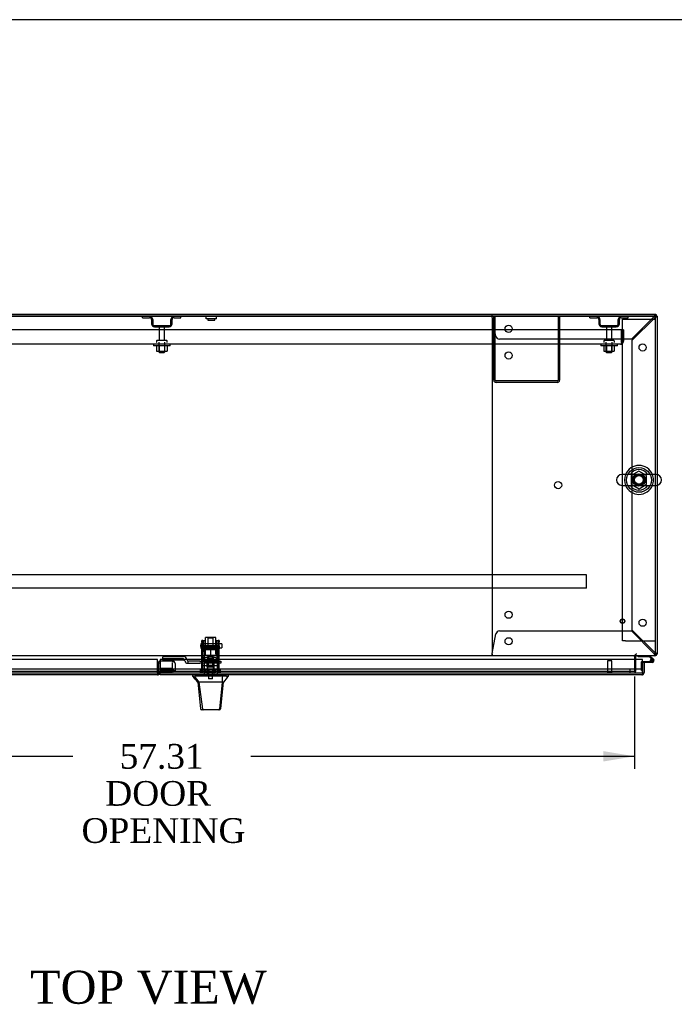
# Model space of a CAD drawing. Header units: inches. Extents: x 1 to 359, y -2 to 239.
# Tile 15 of 22: x 90 to 130, y 179 to 239. Entities that reach past the tile are written whole.
import ezdxf
from ezdxf.enums import TextEntityAlignment as Align
from ezdxf.lldxf.tags import DXFTag

# ---------------------------------------------------------------- set-up
doc = ezdxf.new("R2010")
doc.units = ezdxf.units.IN
doc.header["$MEASUREMENT"] = 0
for name, color, linetype in [('COM42187', 7, 'Continuous'), ('COM43134', 7, 'Continuous'), ('COM50521', 7, 'Continuous'), ('COM50799-4', 7, 'Continuous'), ('COM50800-1', 7, 'Continuous'), ('COM52265-4', 7, 'Continuous'), ('COM54578-68', 7, 'Continuous'), ('COM54837', 7, 'Continuous'), ('COM54928-5', 7, 'Continuous'), ('COM55702-64', 7, 'Continuous'), ('COM56694-4', 7, 'Continuous'), ('COM70838', 7, 'Continuous'), ('COM70839-4', 7, 'Continuous'), ('COM71162-12', 7, 'Continuous'), ('Default', 7, 'Continuous'), ('GSK11033', 7, 'Continuous'), ('HAN13066', 7, 'Continuous'), ('HAN13066_NUT', 7, 'Continuous'), ('HAN13066_SCREW', 7, 'Continuous'), ('HAN_NUT', 7, 'Continuous'), ('NTS166105', 7, 'Continuous'), ('NTS16640', 7, 'Continuous'), ('NTS166905', 7, 'Continuous'), ('NTS18147', 7, 'Continuous'), ('ROL87452', 7, 'Continuous'), ('RVT17786', 7, 'Continuous'), ('RVT19000', 7, 'Continuous'), ('SCS00680', 7, 'Continuous'), ('SPC87323', 7, 'Continuous'), ('STD21878', 7, 'Continuous'), ('STD26094', 7, 'Continuous'), ('STD26265', 7, 'Continuous'), ('WAF25059', 7, 'Continuous'), ('WAF25362', 7, 'Continuous'), ('WAF25376', 7, 'Continuous'), ('WAM254785', 7, 'Continuous'), ('WAM30038', 7, 'Continuous')]:
    doc.layers.add(name, color=color, linetype=linetype)
doc.styles.add('SEACAD_Times_New_Roman', font='times.ttf')
tags = doc.linetypes.add('HIDDEN2', pattern=[0.1875, 0.125, -0.0625]).pattern_tags.tags
tags[6:7] = [DXFTag(74, 4), DXFTag(75, 0), DXFTag(340, '0'), DXFTag(46, 0.0), DXFTag(50, 0.0), DXFTag(44, 0.0), DXFTag(45, 0.0)]
tags[4:5] = [DXFTag(74, 4), DXFTag(75, 0), DXFTag(340, '0'), DXFTag(46, 0.0), DXFTag(50, 0.0), DXFTag(44, 0.0), DXFTag(45, 0.0)]
doc.dimstyles.new('HAMMOND_(STH_-_300x200)', dxfattribs={"dimtxt": 1.5, "dimasz": 1.875, "dimexe": 0.75, "dimexo": 0.75, "dimgap": 0.375, "dimtad": 0, "dimtih": 1, "dimtoh": 1, "dimzin": 0, "dimdsep": 46, "dimtxsty": 'SEACAD_Times_New_Roman', "dimblk1": '_SE_FILLED', "dimblk2": '_SE_FILLED', "dimsah": 1, "dimcen": 0.75, "dimadec": 0, "dimazin": 0, "dimtfac": 0.8, "dimtofl": 0, "dimtmove": 0, "dimatfit": 3, "dimfxl": 1, "dimtolj": 1, "dimtzin": 0, "dimarcsym": 0})

# ---------------------------------------------------------------- blocks, each defined once
blk = doc.blocks.new('SE')
at = {"layer": 'COM42187', "color": 7, "linetype": 'HIDDEN2'}
for p, q in [((126.968, 220.723), (127.153, 220.723)), ((126.968, 201.223), (126.968, 220.723)), ((127.153, 220.723), (128.783, 220.723)), ((128.783, 220.723), (128.968, 220.723)), ((127.153, 201.223), (126.968, 201.223)), ((127.153, 201.223), (128.783, 201.223)), ((128.783, 201.223), (128.968, 201.223))]:
    blk.add_line(p, q, dxfattribs=at)
at = {"layer": 'COM43134', "color": 7, "linetype": 'HIDDEN2'}
for p, q in [((126.905, 220.068), (71.155, 220.068)), ((126.905, 219.378), (126.905, 220.068)), ((127.03, 220.068), (126.905, 220.068)), ((126.905, 220.068), (126.905, 219.378)), ((127.03, 220.068), (127.03, 219.378)), ((126.845, 219.193), (71.215, 219.193)), ((126.845, 219.193), (126.845, 219.193)), ((126.845, 219.193), (126.845, 219.193)), ((126.905, 219.378), (126.905, 219.378)), ((126.905, 219.378), (126.905, 219.229)), ((126.905, 219.296), (126.905, 219.378)), ((126.905, 219.296), (126.954, 219.229))]:
    blk.add_line(p, q, dxfattribs=at)
for start, end in [(270.12083, 306.19405), (270, 270.05887), (306.19405, 0)]:
    blk.add_arc((126.845, 219.378), 0.185, start, end, dxfattribs=at)
blk.add_open_spline([(126.905, 219.229), (126.895, 219.218), (126.885, 219.209), (126.87, 219.2), (126.865, 219.197), (126.855, 219.194), (126.85, 219.193), (126.845, 219.193)], degree=3, knots=[0, 0, 0, 0, 0.5, 0.5, 0.75, 0.75, 1, 1, 1, 1], dxfattribs=at)
at = {"layer": 'COM50521', "color": 7, "linetype": 'HIDDEN2'}
for p, q in [((119.155, 217.023), (119.155, 220.88)), ((119.25, 217.023), (119.25, 220.88)), ((123.06, 220.88), (123.06, 217.023)), ((123.155, 220.88), (123.155, 217.023)), ((123.012, 216.975), (119.298, 216.975)), ((123.012, 216.88), (119.298, 216.88))]:
    blk.add_line(p, q, dxfattribs=at)
for centre, radius, start, end in [((119.298, 217.023), 0.143, 180, 270), ((119.298, 217.023), 0.048, 180, 270), ((123.012, 217.023), 0.143, 270, 0), ((123.012, 217.023), 0.048, 270, 0)]:
    blk.add_arc(centre, radius, start, end, dxfattribs=at)
at = {"layer": 'COM50799-4', "color": 7, "linetype": 'Continuous'}
for p, q in [((98.763, 200.095), (69.876, 200.095)), ((98.763, 199.3), (98.763, 200.095)), ((98.763, 199.157), (69.924, 199.157)), ((98.763, 199.3), (98.763, 199.157))]:
    blk.add_line(p, q, dxfattribs=at)
at = {"layer": 'COM50799-4', "color": 7, "linetype": 'HIDDEN2'}
for p, q in [((98.954, 199.96), (98.926, 199.96)), ((98.926, 199.96), (98.926, 199.439)), ((98.954, 199.96), (98.954, 200.002)), ((98.954, 200.002), (99.688, 200.002)), ((99.688, 200.002), (99.688, 199.96)), ((99.77, 199.942), (99.789, 199.96)), ((98.906, 199.859), (98.811, 199.859)), ((98.811, 199.859), (98.811, 199.3)), ((98.906, 199.859), (98.906, 199.552)), ((98.926, 199.439), (98.926, 199.371)), ((98.926, 199.439), (99.688, 199.439)), ((98.926, 199.371), (99.688, 199.371)), ((99.722, 199.362), (99.789, 199.409)), ((99.756, 199.378), (99.831, 199.378)), ((99.831, 199.842), (99.831, 199.859)), ((99.831, 199.842), (99.831, 199.378)), ((98.906, 199.302), (98.906, 199.3))]:
    blk.add_line(p, q, dxfattribs=at)
for centre, radius, start, end in [((98.954, 199.859), 0.143, 90, 180), ((99.688, 199.859), 0.143, 45, 90), ((99.688, 199.859), 0.143, 0, 45), ((98.954, 199.859), 0.048, 125.68533, 180), ((99.71, 199.839), 0.121, 1.43431, 49.29811), ((98.763, 199.3), 0.048, 270, 19.0568), ((98.763, 199.3), 0.143, 340.28765, 352.0516), ((98.763, 199.3), 0.143, 352.0516, 0)]:
    blk.add_arc(centre, radius, start, end, dxfattribs=at)
at = {"layer": 'COM50799-4', "color": 7, "linetype": 'Continuous'}
blk.add_arc((98.763, 199.3), 0.143, 270, 340.28765, dxfattribs=at)
at = {"layer": 'COM50799-4', "color": 7, "linetype": 'HIDDEN2'}
for centre, major_axis, start_param, end_param in [((99.688, 199.859), (-0.143, 0), 3.926991, 4.712389), ((99.688, 199.338), (0.143, 0), 0.785398, 1.570796), ((99.688, 199.338), (0.048, 0), 0.785398, 1.570796)]:
    blk.add_ellipse(centre, major_axis=major_axis, ratio=0.707107, start_param=start_param, end_param=end_param, dxfattribs=at)
blk.add_open_spline([(99.74, 199.374), (99.757, 199.38), (99.768, 199.381), (99.772, 199.378)], degree=3, dxfattribs=at)
for points in [[(99.831, 199.378), (99.831, 199.385), (99.827, 199.391), (99.813, 199.402), (99.802, 199.406), (99.789, 199.409)], [(98.905, 199.281), (98.898, 199.28), (98.891, 199.278), (98.877, 199.274), (98.87, 199.272), (98.808, 199.316)]]:
    blk.add_open_spline(points, degree=3, knots=[0, 0, 0, 0, 0.5, 0.5, 1, 1, 1, 1], dxfattribs=at)
at = {"layer": 'COM50800-1', "color": 7, "linetype": 'Continuous'}
for q in [(69.095, 221.005), (128.968, 220.91)]:
    blk.add_line((128.968, 221.005), q, dxfattribs=at)
at = {"layer": 'COM50800-1', "color": 7, "linetype": 'HIDDEN2'}
blk.add_line((128.968, 220.88), (69.095, 220.88), dxfattribs=at)
at = {"layer": 'COM52265-4', "color": 7, "linetype": 'Continuous'}
for p, q in [((128.968, 220.91), (129.063, 220.91)), ((129.063, 220.91), (129.063, 211.298)), ((129.063, 210.647), (129.063, 200.412)), ((127.783, 200.095), (127.783, 200.269)), ((128.968, 200.412), (129.063, 200.412))]:
    blk.add_line(p, q, dxfattribs=at)
at = {"layer": 'COM52265-4', "color": 7, "linetype": 'HIDDEN2'}
for p, q in [((129.063, 211.298), (129.063, 210.647)), ((127.783, 199.35), (127.783, 200.095)), ((127.688, 199.35), (127.783, 199.35))]:
    blk.add_line(p, q, dxfattribs=at)
at = {"layer": 'COM52265-4', "color": 7, "linetype": 'Continuous'}
for centre, radius, start, end in [((127.831, 200.269), 0.143, 160.38706, 180), ((127.831, 200.269), 0.048, 90, 180), ((128.92, 200.46), 0.143, 289.61294, 340.38706)]:
    blk.add_arc(centre, radius, start, end, dxfattribs=at)
at = {"layer": 'COM52265-4', "color": 7, "linetype": 'HIDDEN2'}
for centre, radius, start, end in [((127.831, 200.269), 0.143, 90, 160.38706), ((128.92, 200.46), 0.048, 270, 0), ((128.92, 200.46), 0.143, 270, 289.61294)]:
    blk.add_arc(centre, radius, start, end, dxfattribs=at)
at = {"layer": 'COM54578-68', "color": 7, "linetype": 'Continuous'}
for p, q in [((127.915, 200.255), (127.915, 200.317)), ((128.608, 200.255), (127.915, 200.255)), ((128.187, 199.964), (128.767, 199.964)), ((128.732, 200.131), (128.608, 200.255)), ((128.634, 200.317), (128.846, 200.106)), ((128.712, 200.014), (128.65, 200.009)), ((128.767, 199.902), (128.282, 199.902))]:
    blk.add_line(p, q, dxfattribs=at)
at = {"layer": 'COM54578-68', "color": 7, "linetype": 'HIDDEN2'}
for p, q in [((128.15, 199.964), (128.187, 199.964)), ((128.65, 200.019), (128.712, 200.019)), ((128.704, 200.007), (128.704, 200.032)), ((128.803, 200.061), (128.732, 200.131)), ((128.754, 200.082), (128.779, 200.082)), ((128.779, 199.957), (128.754, 199.957)), ((128.829, 200.032), (128.829, 200.007)), ((128.125, 199.415), (128.125, 199.939)), ((128.187, 199.415), (128.125, 199.415))]:
    blk.add_line(p, q, dxfattribs=at)
at = {"layer": 'COM54578-68', "color": 7, "linetype": 'Continuous'}
blk.add_circle((128.767, 200.019), 0.05, dxfattribs=at)
at = {"layer": 'COM54578-68', "color": 7, "linetype": 'HIDDEN2'}
for centre, radius, start, end in [((128.15, 199.939), 0.025, 90, 180), ((128.767, 200.019), 0.117, 208.03984, 270), ((128.754, 200.032), 0.05, 90, 180), ((128.754, 200.007), 0.05, 180, 270), ((128.779, 200.032), 0.05, 0, 90), ((128.779, 200.007), 0.05, 270, 0)]:
    blk.add_arc(centre, radius, start, end, dxfattribs=at)
at = {"layer": 'COM54578-68', "color": 7, "linetype": 'Continuous'}
for radius, start, end in [(0.117, 270, 185.21591), (0.117, 185.21591, 208.03984), (0.055, 270, 185.21591), (0.055, 185.21591, 270), (0.117, 47.60795, 107.02737)]:
    blk.add_arc((128.767, 200.019), radius, start, end, dxfattribs=at)
at = {"layer": 'COM54837', "color": 7, "linetype": 'HIDDEN2'}
for p, q in [((124.78, 205.225), (73.28, 205.225)), ((124.78, 205.182), (124.78, 205.225)), ((124.78, 204.455), (124.78, 205.182)), ((124.78, 204.412), (73.28, 204.412)), ((124.78, 204.412), (124.78, 204.455))]:
    blk.add_line(p, q, dxfattribs=at)
at = {"layer": 'COM54928-5', "color": 7, "linetype": 'HIDDEN2'}
for p, q in [((119.063, 220.976), (119.063, 221.005)), ((119.063, 220.9), (119.063, 220.976)), ((119.294, 219.685), (119.074, 220.862)), ((128.862, 220.862), (127.505, 219.505)), ((128.92, 221.005), (128.92, 220.976)), ((128.92, 220.9), (128.92, 220.976)), ((128.923, 220.91), (128.92, 220.91)), ((128.92, 220.91), (128.92, 220.91)), ((128.958, 220.862), (129.033, 220.862)), ((129.033, 220.862), (129.063, 220.862)), ((119.063, 220.69), (119.063, 200.632)), ((127.563, 219.448), (128.92, 220.805)), ((127.505, 219.505), (119.51, 219.505)), ((127.563, 201.875), (127.563, 219.448)), ((119.51, 201.817), (127.505, 201.817)), ((127.505, 201.817), (128.862, 200.46)), ((128.92, 200.518), (127.563, 201.875)), ((119.074, 200.46), (119.294, 201.638)), ((119.063, 200.422), (119.063, 200.347)), ((119.063, 200.317), (119.063, 200.347)), ((128.92, 200.422), (128.92, 200.347)), ((128.923, 200.412), (128.92, 200.412)), ((128.92, 200.412), (128.92, 200.412)), ((128.92, 200.347), (128.92, 200.317)), ((128.958, 200.46), (128.968, 200.46))]:
    blk.add_line(p, q, dxfattribs=at)
for centre in [(120.063, 220.13), (128.188, 219.005), (120.063, 218.52), (123.063, 210.661), (120.063, 202.802), (128.188, 202.317), (120.063, 201.192)]:
    blk.add_circle(centre, 0.218, dxfattribs=at)
for centre, radius, start, end in [((116.477, 220.673), 2.604, 4.17513, 6.68014), ((129.498, 220.611), 0.683, 147.77093, 158.44518), ((129.071, 220.61), 0.327, 117.45412, 129.54393), ((128.92, 220.862), 0.143, 70.38706, 90), ((128.92, 220.862), 0.048, 0, 90), ((128.668, 221.013), 0.327, 320.4561, 332.54584), ((128.669, 221.44), 0.683, 291.55481, 302.22908), ((128.92, 220.862), 0.143, 0, 19.61294), ((119.283, 220.69), 0.22, 153.06551, 180), ((119.51, 219.725), 0.22, 190.6113, 270), ((119.51, 201.597), 0.22, 90, 169.3887), ((119.283, 200.632), 0.22, 180, 206.93449), ((116.477, 200.65), 2.604, 353.31986, 355.82487), ((118.755, 200.53), 0.326, 340.71602, 347.67415), ((129.498, 200.711), 0.683, 201.55482, 212.22907), ((129.071, 200.713), 0.327, 230.45607, 242.54588), ((128.668, 200.309), 0.327, 27.45416, 39.5439), ((128.669, 199.883), 0.683, 57.77092, 68.44519)]:
    blk.add_arc(centre, radius, start, end, dxfattribs=at)
at = {"layer": 'COM54928-5', "color": 7, "linetype": 'Continuous'}
blk.add_arc((128.92, 220.862), 0.143, 19.61294, 70.38706, dxfattribs=at)
at = {"layer": 'COM54928-5', "color": 7, "linetype": 'HIDDEN2'}
for centre, start_param, end_param in [((128.92, 220.862), 3.141593, 4.712389), ((128.92, 200.46), 1.570796, 3.141593)]:
    blk.add_ellipse(centre, major_axis=(-0.048, 0), ratio=0.99836, start_param=start_param, end_param=end_param, dxfattribs=at)
at = {"layer": 'COM55702-64', "color": 7, "linetype": 'HIDDEN2'}
for p, q in [((97.867, 220.808), (97.867, 220.88)), ((100.192, 220.808), (100.192, 220.88)), ((124.992, 220.808), (124.992, 220.88)), ((127.317, 220.808), (127.317, 220.88)), ((97.867, 220.808), (98.289, 220.808)), ((98.405, 220.693), (98.405, 220.443)), ((98.477, 220.693), (98.477, 220.443)), ((98.592, 220.327), (99.467, 220.327)), ((98.592, 220.255), (99.467, 220.255)), ((99.583, 220.443), (99.583, 220.693)), ((99.655, 220.443), (99.655, 220.693)), ((99.77, 220.808), (100.192, 220.808)), ((124.992, 220.808), (125.414, 220.808)), ((125.53, 220.693), (125.53, 220.443)), ((125.602, 220.693), (125.602, 220.443)), ((125.717, 220.327), (126.592, 220.327)), ((125.717, 220.255), (126.592, 220.255)), ((126.708, 220.443), (126.708, 220.693)), ((126.78, 220.443), (126.78, 220.693)), ((126.895, 220.808), (127.317, 220.808))]:
    blk.add_line(p, q, dxfattribs=at)
for centre, radius, start, end in [((98.289, 220.693), 0.188, 0, 90), ((99.77, 220.693), 0.188, 90, 180), ((125.414, 220.693), 0.188, 0, 90), ((126.895, 220.693), 0.188, 90, 180), ((98.289, 220.693), 0.116, 0, 90), ((98.592, 220.443), 0.187, 180, 270), ((98.592, 220.443), 0.116, 180, 270), ((99.467, 220.443), 0.116, 270, 0), ((99.467, 220.443), 0.188, 270, 0), ((99.77, 220.693), 0.116, 90, 180), ((125.414, 220.693), 0.116, 0, 90), ((125.717, 220.443), 0.188, 180, 270), ((125.717, 220.443), 0.115, 180, 270), ((126.592, 220.443), 0.116, 270, 0), ((126.592, 220.443), 0.188, 270, 0), ((126.895, 220.693), 0.116, 90, 180)]:
    blk.add_arc(centre, radius, start, end, dxfattribs=at)
at = {"layer": 'COM56694-4', "color": 7, "linetype": 'Continuous'}
for p, q in [((98.925, 200.095), (98.925, 199.3)), ((128.187, 200.095), (98.925, 200.095)), ((128.187, 199.3), (128.187, 200.095)), ((128.282, 199.902), (128.187, 199.902)), ((128.187, 199.902), (128.187, 199.502)), ((128.282, 199.902), (128.282, 199.3)), ((98.925, 199.157), (98.925, 199.3)), ((128.139, 199.157), (98.925, 199.157)), ((128.139, 199.157), (128.139, 199.157)), ((128.139, 199.157), (128.139, 199.157)), ((128.187, 199.3), (128.187, 199.3)), ((128.187, 199.238), (128.187, 199.3)), ((128.187, 199.3), (128.187, 199.187)), ((128.187, 199.238), (128.226, 199.187))]:
    blk.add_line(p, q, dxfattribs=at)
for start, end in [(270.15607, 307.50359), (270, 270.07617), (307.50359, 0)]:
    blk.add_arc((128.139, 199.3), 0.143, start, end, dxfattribs=at)
blk.add_open_spline([(128.187, 199.187), (128.179, 199.177), (128.171, 199.17), (128.159, 199.162), (128.155, 199.161), (128.147, 199.158), (128.143, 199.157), (128.139, 199.157)], degree=3, knots=[0, 0, 0, 0, 0.5, 0.5, 0.75, 0.75, 1, 1, 1, 1], dxfattribs=at)
at = {"layer": 'COM70838', "color": 7, "linetype": 'HIDDEN2'}
for p, q in [((99.1, 200.127), (99.1, 200.253)), ((99.1, 200.127), (99.1, 200.045)), ((100.345, 200.045), (99.1, 200.045)), ((100.345, 200.271), (99.225, 200.271)), ((100.345, 200.145), (99.225, 200.145)), ((100.345, 200.042), (100.345, 200.145)), ((100.538, 200.101), (100.538, 200.078)), ((100.627, 199.859), (100.627, 199.988)), ((101.341, 199.984), (100.655, 199.984)), ((101.341, 199.984), (101.429, 199.984)), ((101.429, 199.984), (101.967, 199.984)), ((102.002, 199.984), (102.485, 199.984)), ((102.485, 199.984), (102.61, 199.984)), ((102.61, 199.984), (102.61, 199.859)), ((100.47, 199.917), (100.47, 199.919)), ((100.53, 199.859), (100.627, 199.859)), ((100.627, 199.859), (101.341, 199.859)), ((101.429, 199.859), (101.341, 199.859)), ((102.485, 199.859), (101.429, 199.859)), ((102.61, 199.859), (102.485, 199.859))]:
    blk.add_line(p, q, dxfattribs=at)
for centre, radius, start, end in [((100.345, 200.078), 0.193, 0, 90), ((100.345, 199.917), 0.125, 0, 90), ((100.655, 200.101), 0.117, 180, 256.45544), ((100.655, 200.101), 0.117, 256.45544, 270), ((100.53, 199.919), 0.06, 180, 270)]:
    blk.add_arc(centre, radius, start, end, dxfattribs=at)
for centre, major_axis, start_param, end_param in [((99.225, 200.253), (-0.125, 0), 4.712389, 6.283185), ((99.225, 200.127), (0.125, 0), 1.570796, 3.141593)]:
    blk.add_ellipse(centre, major_axis=major_axis, ratio=0.145455, start_param=start_param, end_param=end_param, dxfattribs=at)
at = {"layer": 'COM70839-4', "color": 7, "linetype": 'HIDDEN2'}
for p, q in [((101.454, 201.166), (101.454, 201.242)), ((101.524, 201.242), (101.454, 201.242)), ((101.454, 201.166), (101.454, 200.907)), ((101.524, 201.242), (101.524, 201.166)), ((101.524, 200.907), (101.524, 201.166)), ((102.446, 201.166), (102.446, 201.242)), ((102.516, 201.242), (102.446, 201.242)), ((102.446, 201.166), (102.446, 200.907)), ((102.516, 201.242), (102.516, 201.166)), ((102.516, 200.907), (102.516, 201.166)), ((101.454, 200.743), (101.454, 200.907)), ((101.454, 199.585), (101.454, 200.743)), ((102.446, 200.914), (101.524, 200.914)), ((101.524, 200.907), (101.524, 200.743)), ((101.524, 200.849), (102.446, 200.849)), ((101.524, 199.585), (101.524, 200.743)), ((102.446, 200.743), (102.446, 200.907)), ((102.446, 199.585), (102.446, 200.743)), ((102.516, 200.907), (102.516, 200.743)), ((102.516, 199.585), (102.516, 200.743)), ((102.446, 200.035), (101.524, 200.035)), ((101.751, 200.003), (101.751, 200.028)), ((102.219, 200.028), (102.219, 200.003)), ((101.454, 199.575), (101.454, 199.585)), ((101.454, 199.276), (101.454, 199.575)), ((101.524, 199.725), (102.446, 199.725)), ((101.524, 199.585), (101.524, 199.575)), ((101.524, 199.276), (101.524, 199.575)), ((102.446, 199.575), (102.446, 199.585)), ((102.446, 199.276), (102.446, 199.575)), ((102.516, 199.585), (102.516, 199.575)), ((102.516, 199.276), (102.516, 199.575)), ((101.454, 199.276), (101.524, 199.276)), ((102.446, 199.276), (102.516, 199.276))]:
    blk.add_line(p, q, dxfattribs=at)
for centre, major_axis in [((101.985, 200.028), (-0.234, 0)), ((101.985, 200.003), (0.234, 0))]:
    blk.add_ellipse(centre, major_axis=major_axis, ratio=0.009785, start_param=3.141593, end_param=6.283185, dxfattribs=at)
blk.add_ellipse((101.985, 199.727), major_axis=(-0.141, 0), ratio=0.009785, dxfattribs=at)
at = {"layer": 'COM71162-12', "color": 7, "linetype": 'Continuous'}
for p, q in [((128.968, 220.91), (69.095, 220.91)), ((128.968, 211.304), (128.968, 220.91)), ((128.968, 200.46), (128.968, 210.641)), ((128.968, 200.317), (69.095, 200.317)), ((127.688, 200.269), (127.688, 200.317)), ((127.688, 200.269), (127.688, 200.095)), ((128.968, 200.317), (128.968, 200.46))]:
    blk.add_line(p, q, dxfattribs=at)
at = {"layer": 'COM71162-12', "color": 7, "linetype": 'HIDDEN2'}
for p, q in [((128.968, 210.641), (128.968, 211.304)), ((127.688, 200.095), (127.688, 199.35)), ((127.688, 199.35), (70.375, 199.35))]:
    blk.add_line(p, q, dxfattribs=at)
blk.add_circle((127.968, 210.973), 0.375, dxfattribs=at)
at = {"layer": 'GSK11033', "color": 7, "linetype": 'HIDDEN2'}
for p, q in [((98.763, 199.502), (69.876, 199.502)), ((98.906, 199.907), (98.954, 199.907)), ((98.906, 199.907), (98.906, 199.859)), ((99.656, 199.552), (98.925, 199.552)), ((128.187, 199.502), (98.925, 199.502)), ((98.925, 199.502), (98.925, 199.252)), ((99.137, 199.502), (98.925, 199.502)), ((99.137, 199.502), (99.137, 199.252)), ((99.656, 199.907), (99.656, 199.552)), ((99.656, 199.302), (99.656, 199.552)), ((127.437, 199.252), (127.437, 199.502)), ((98.763, 199.252), (69.876, 199.252)), ((98.925, 199.302), (99.656, 199.302)), ((128.187, 199.252), (98.925, 199.252)), ((99.137, 199.252), (98.925, 199.252))]:
    blk.add_line(p, q, dxfattribs=at)
at = {"layer": 'GSK11033', "color": 7, "linetype": 'Continuous'}
for p, q in [((98.925, 199.502), (98.763, 199.502)), ((98.906, 199.552), (98.906, 199.302)), ((98.925, 199.552), (98.906, 199.552)), ((128.187, 199.502), (128.187, 199.252)), ((128.187, 199.502), (128.187, 199.502)), ((98.925, 199.252), (98.763, 199.252)), ((98.906, 199.302), (98.925, 199.302)), ((128.187, 199.252), (128.187, 199.252))]:
    blk.add_line(p, q, dxfattribs=at)
at = {"layer": 'HAN13066', "color": 7, "linetype": 'HIDDEN2'}
for p, q in [((101.855, 201.44), (101.825, 201.41)), ((101.825, 201.41), (102.145, 201.41)), ((101.825, 201.41), (101.825, 200.889)), ((101.855, 201.44), (102.115, 201.44)), ((102.145, 201.41), (102.115, 201.44)), ((102.145, 200.889), (102.145, 201.41)), ((101.825, 199.984), (101.825, 199.859)), ((102.145, 199.984), (102.145, 199.859)), ((101.589, 199.859), (101.589, 199.157)), ((101.785, 199.859), (101.785, 199.157)), ((102.184, 199.859), (102.184, 199.157)), ((102.38, 199.859), (102.38, 199.157))]:
    blk.add_line(p, q, dxfattribs=at)
at = {"layer": 'HAN13066', "color": 7, "linetype": 'Continuous'}
for p, q in [((100.895, 199.157), (100.895, 199.074)), ((100.895, 199.077), (100.968, 199.077)), ((100.994, 199.077), (101.277, 198.722)), ((101.086, 199.077), (101.008, 199.077)), ((102.703, 199.077), (101.086, 199.077)), ((102.883, 199.077), (102.703, 199.077)), ((102.961, 199.077), (102.883, 199.077)), ((102.961, 199.077), (103.074, 199.077)), ((103.075, 199.074), (103.075, 199.157)), ((101.195, 198.722), (101.209, 198.722)), ((101.277, 198.722), (101.209, 198.722)), ((101.323, 198.722), (101.277, 198.722)), ((101.277, 198.722), (101.493, 197.084)), ((101.415, 198.722), (101.323, 198.722)), ((102.692, 198.722), (101.415, 198.722)), ((102.692, 198.722), (102.528, 197.087)), ((102.721, 198.722), (102.692, 198.722)), ((102.737, 198.722), (102.721, 198.722)), ((102.747, 198.722), (102.737, 198.722)), ((102.747, 198.722), (102.774, 198.722)), ((101.379, 197.098), (101.379, 197.096)), ((101.539, 197.042), (101.439, 197.042)), ((102.476, 197.042), (101.539, 197.042)), ((102.53, 197.042), (102.476, 197.042)), ((102.59, 197.096), (102.59, 197.098))]:
    blk.add_line(p, q, dxfattribs=at)
for centre, radius, start, end in [((97.103, 195.445), 5.251, 38.61726, 43.76657), ((115.19, 188.533), 16.062, 138.96729, 140.62542), ((40.73, 204.767), 62.32, 353.47841, 354.43409), ((101.439, 197.102), 0.06, 185.9929, 270.00753), ((102.473, 197.098), 0.0554, 272.13096, 348.82925), ((102.53, 197.102), 0.06, 269.99107, 354.42424)]:
    blk.add_arc(centre, radius, start, end, dxfattribs=at)
for points in [[(102.703, 199.077), (102.699, 198.959), (102.696, 198.841), (102.692, 198.722)], [(101.209, 198.722), (101.266, 198.181), (101.322, 197.639), (101.379, 197.098)], [(102.747, 198.722), (102.695, 198.181), (102.642, 197.64), (102.59, 197.098)]]:
    blk.add_open_spline(points, degree=3, dxfattribs=at)
blk.add_open_spline([(101.493, 197.084), (101.496, 197.072), (101.502, 197.061), (101.518, 197.046), (101.528, 197.042), (101.539, 197.042)], degree=3, knots=[0, 0, 0, 0, 0.5, 0.5, 1, 1, 1, 1], dxfattribs=at)
at = {"layer": 'HAN13066_NUT', "color": 7, "linetype": 'HIDDEN2'}
for p, q in [((101.652, 200.734), (101.652, 200.684)), ((101.652, 200.684), (101.818, 200.684)), ((101.652, 200.684), (101.652, 200.359)), ((101.682, 200.764), (102.287, 200.764)), ((101.818, 200.684), (101.985, 200.684)), ((101.985, 200.684), (102.151, 200.684)), ((101.985, 200.684), (101.985, 200.359)), ((102.151, 200.684), (102.317, 200.684)), ((102.317, 200.684), (102.317, 200.734)), ((102.317, 200.684), (102.317, 200.359)), ((101.652, 200.359), (101.985, 200.359)), ((101.985, 200.359), (102.317, 200.359))]:
    blk.add_line(p, q, dxfattribs=at)
for centre, start, end in [((101.682, 200.734), 90, 180), ((102.287, 200.734), 0, 90)]:
    blk.add_arc(centre, 0.03, start, end, dxfattribs=at)
at = {"layer": 'HAN13066_SCREW', "color": 7, "linetype": 'HIDDEN2'}
for p, q in [((101.873, 199.489), (101.762, 199.489)), ((101.762, 199.489), (101.762, 199.352)), ((102.096, 199.489), (101.873, 199.489)), ((101.873, 199.489), (101.873, 199.352)), ((102.207, 199.489), (102.096, 199.489)), ((102.096, 199.489), (102.096, 199.352)), ((102.207, 199.489), (102.207, 199.352)), ((102.247, 199.352), (101.722, 199.352)), ((101.722, 199.352), (101.722, 199.282)), ((102.247, 199.282), (101.722, 199.282)), ((101.869, 199.282), (101.869, 198.907)), ((102.101, 198.907), (101.869, 198.907)), ((102.101, 198.907), (102.101, 199.282)), ((102.247, 199.282), (102.247, 199.352))]:
    blk.add_line(p, q, dxfattribs=at)
at = {"layer": 'HAN_NUT', "color": 7, "linetype": 'HIDDEN2'}
for p, q in [((101.679, 199.467), (101.373, 199.467)), ((101.373, 199.252), (101.373, 199.467)), ((102.291, 199.467), (101.679, 199.467)), ((101.679, 199.252), (101.679, 199.467)), ((102.597, 199.467), (102.291, 199.467)), ((102.291, 199.252), (102.291, 199.467)), ((102.597, 199.252), (102.597, 199.467))]:
    blk.add_line(p, q, dxfattribs=at)
at = {"layer": 'NTS166105', "color": 7, "linetype": 'HIDDEN2'}
for p, q in [((98.714, 219.097), (98.714, 218.777)), ((98.875, 219.097), (98.875, 218.777)), ((99.184, 219.097), (99.184, 218.777)), ((99.346, 219.097), (99.346, 218.777)), ((125.839, 219.097), (125.839, 218.777)), ((126, 219.097), (126, 218.777)), ((126.309, 219.097), (126.309, 218.777)), ((126.471, 219.097), (126.471, 218.777)), ((98.714, 218.777), (98.875, 218.777)), ((98.875, 218.777), (99.184, 218.777)), ((99.184, 218.777), (99.346, 218.777)), ((125.839, 218.777), (126, 218.777)), ((126, 218.777), (126.309, 218.777)), ((126.309, 218.777), (126.471, 218.777))]:
    blk.add_line(p, q, dxfattribs=at)
at = {"layer": 'NTS16640', "color": 7, "linetype": 'HIDDEN2'}
for p, q in [((101.711, 220.738), (101.711, 220.88)), ((102.349, 220.738), (102.349, 220.88)), ((102.349, 220.738), (101.711, 220.738)), ((101.811, 220.738), (101.811, 220.678)), ((101.841, 220.648), (102.219, 220.648)), ((102.249, 220.678), (102.249, 220.738))]:
    blk.add_line(p, q, dxfattribs=at)
for centre, start, end in [((101.841, 220.678), 180, 270), ((102.219, 220.678), 270, 0)]:
    blk.add_arc(centre, 0.03, start, end, dxfattribs=at)
at = {"layer": 'NTS166905', "color": 7, "linetype": 'HIDDEN2'}
for p, q in [((127.968, 211.508), (127.503, 211.236)), ((128.433, 211.236), (127.968, 211.508)), ((127.503, 211.236), (127.503, 210.71)), ((127.503, 210.71), (127.972, 210.435)), ((127.972, 210.435), (128.433, 210.71)), ((128.433, 210.71), (128.433, 211.236))]:
    blk.add_line(p, q, dxfattribs=at)
blk.add_circle((127.968, 210.973), 0.263, dxfattribs=at)
at = {"layer": 'NTS18147', "color": 7, "linetype": 'HIDDEN2'}
for p, q in [((101.585, 200.205), (101.522, 200.205)), ((101.522, 200.205), (101.522, 200.143)), ((101.585, 200.205), (101.522, 200.205)), ((101.59, 200.143), (101.522, 200.143)), ((101.59, 200.143), (101.522, 200.143)), ((101.522, 200.143), (101.522, 200.08)), ((101.522, 200.08), (101.59, 200.08)), ((101.522, 200.08), (101.522, 200.08)), ((101.522, 200.08), (101.59, 200.08)), ((101.585, 200.205), (101.585, 200.143)), ((101.59, 200.08), (101.59, 200.143)), ((101.59, 200.08), (101.917, 200.08)), ((101.59, 200.08), (101.59, 200.08)), ((101.59, 200.08), (101.917, 200.08)), ((101.785, 200.205), (101.753, 200.205)), ((101.785, 200.205), (101.753, 200.205)), ((101.765, 200.08), (101.765, 199.643)), ((102.053, 200.143), (101.917, 200.143)), ((102.053, 200.143), (101.917, 200.143)), ((101.917, 200.143), (101.917, 200.08)), ((101.917, 200.08), (102.053, 200.08)), ((101.917, 200.08), (101.917, 200.08)), ((101.917, 200.08), (102.053, 200.08)), ((102.053, 200.08), (102.053, 200.143)), ((102.053, 200.08), (102.38, 200.08)), ((102.053, 200.08), (102.053, 200.08)), ((102.053, 200.08), (102.38, 200.08)), ((102.216, 200.205), (102.185, 200.205)), ((102.216, 200.205), (102.185, 200.205)), ((102.205, 199.643), (102.205, 200.08)), ((102.448, 200.143), (102.38, 200.143)), ((102.448, 200.143), (102.38, 200.143)), ((102.38, 200.143), (102.38, 200.08)), ((102.38, 200.08), (102.448, 200.08)), ((102.38, 200.08), (102.38, 200.08)), ((102.38, 200.08), (102.448, 200.08)), ((102.448, 200.205), (102.385, 200.205)), ((102.385, 200.143), (102.385, 200.205)), ((102.448, 200.205), (102.385, 200.205)), ((102.448, 200.143), (102.448, 200.205)), ((102.448, 200.08), (102.448, 200.143)), ((102.448, 200.08), (102.448, 200.08)), ((101.765, 199.643), (102.205, 199.643)), ((101.765, 199.643), (101.765, 199.643)), ((102.205, 199.643), (101.765, 199.643)), ((102.205, 199.643), (102.205, 199.643))]:
    blk.add_line(p, q, dxfattribs=at)
for centre, start_param, end_param in [((101.753, 199.887), 2.506883, 3.776302), ((101.753, 199.887), 2.506883, 3.141593), ((101.785, 199.887), 2.506883, 3.141593), ((102.185, 199.887), 3.141593, 3.776302), ((102.216, 199.887), 2.506883, 3.776302), ((102.216, 199.887), 3.141593, 3.776302)]:
    blk.add_ellipse(centre, major_axis=(0, -0.318), ratio=0.866025, start_param=start_param, end_param=end_param, dxfattribs=at)
at = {"layer": 'ROL87452', "color": 7, "linetype": 'HIDDEN2'}
for p, q in [((101.672, 200.412), (101.672, 201.412)), ((102.297, 201.412), (101.672, 201.412)), ((102.297, 200.412), (102.297, 201.412))]:
    blk.add_line(p, q, dxfattribs=at)
at = {"layer": 'RVT17786', "color": 7, "linetype": 'HIDDEN2'}
for p, q in [((102.664, 201.037), (101.454, 201.037)), ((101.454, 200.787), (102.664, 200.787)), ((102.664, 201.037), (102.664, 200.787))]:
    blk.add_line(p, q, dxfattribs=at)
blk.add_arc((101.687, 200.912), 0.318, 137.12909, 222.87091, dxfattribs=at)
at = {"layer": 'RVT19000', "color": 7, "linetype": 'HIDDEN2'}
for p, q in [((102.297, 200.097), (101.672, 200.097)), ((101.672, 200.097), (101.672, 199.984)), ((101.79, 199.984), (101.79, 199.859)), ((102.002, 199.984), (101.967, 199.984)), ((102.18, 199.859), (102.18, 199.984)), ((102.297, 199.984), (102.297, 200.097)), ((101.844, 199.859), (101.844, 199.647)), ((102.125, 199.647), (101.844, 199.647)), ((102.125, 199.647), (102.125, 199.859))]:
    blk.add_line(p, q, dxfattribs=at)
at = {"layer": 'SCS00680', "color": 7, "linetype": 'Continuous'}
for p, q in [((129.004, 211.304), (126.932, 211.304)), ((126.932, 210.641), (129.004, 210.641))]:
    blk.add_line(p, q, dxfattribs=at)
for centre, radius, start, end in [((126.932, 210.973), 0.331, 90, 270), ((127.968, 210.973), 0.625, 32.00545, 147.99455), ((129.004, 210.973), 0.331, 270, 90), ((127.968, 210.973), 0.625, 212.00545, 327.99455)]:
    blk.add_arc(centre, radius, start, end, dxfattribs=at)
blk.add_open_spline([(128.177, 210.639), (128.175, 210.639), (128.172, 210.639), (128.141, 210.635), (128.111, 210.634), (128.051, 210.634), (128.019, 210.634), (127.967, 210.635), (127.948, 210.635), (127.928, 210.634)], degree=3, knots=[0.74722968, 0.74722968, 0.74722968, 0.74722968, 0.75, 0.75, 0.78125, 0.78125, 0.8125, 0.8125, 0.8311073, 0.8311073, 0.8311073, 0.8311073], dxfattribs=at)
at = {"layer": 'SPC87323', "color": 7, "linetype": 'HIDDEN2'}
for p, q in [((101.592, 200.889), (102.377, 200.889)), ((101.592, 200.889), (101.592, 199.984)), ((102.377, 199.984), (102.377, 200.889)), ((101.747, 199.859), (101.747, 199.984)), ((101.757, 199.859), (101.757, 199.984)), ((102.212, 199.859), (102.212, 199.984)), ((102.222, 199.859), (102.222, 199.984))]:
    blk.add_line(p, q, dxfattribs=at)
at = {"layer": 'STD21878', "color": 7, "linetype": 'HIDDEN2'}
for p, q in [((126.312, 200.002), (126.062, 200.002)), ((126.062, 200.002), (126.062, 199.284)), ((126.312, 199.284), (126.312, 200.002)), ((126.327, 199.284), (126.046, 199.284)), ((126.046, 199.284), (126.046, 199.252)), ((126.327, 199.252), (126.327, 199.284))]:
    blk.add_line(p, q, dxfattribs=at)
for radius in [0.141, 0.125]:
    blk.add_circle((126.968, 202.412), radius, dxfattribs=at)
at = {"layer": 'STD26094', "color": 7, "linetype": 'HIDDEN2'}
for p, q in [((98.865, 220.195), (98.865, 219.418)), ((99.195, 219.418), (99.195, 220.195)), ((125.99, 220.195), (125.99, 219.418)), ((126.32, 219.418), (126.32, 220.195)), ((98.705, 219.388), (98.705, 219.348)), ((99.325, 219.418), (98.735, 219.418)), ((98.842, 219.318), (98.842, 218.731)), ((99.217, 218.731), (99.217, 219.318)), ((99.355, 219.348), (99.355, 219.388)), ((125.83, 219.388), (125.83, 219.348)), ((126.45, 219.418), (125.86, 219.418)), ((125.967, 219.318), (125.967, 218.731)), ((126.342, 218.731), (126.342, 219.318)), ((126.48, 219.348), (126.48, 219.388)), ((99.217, 218.731), (98.842, 218.731)), ((98.842, 218.731), (98.88, 218.693)), ((98.88, 218.693), (99.18, 218.693)), ((99.18, 218.693), (99.217, 218.731)), ((126.342, 218.731), (125.967, 218.731)), ((125.967, 218.731), (126.005, 218.693)), ((126.005, 218.693), (126.305, 218.693)), ((126.305, 218.693), (126.342, 218.731))]:
    blk.add_line(p, q, dxfattribs=at)
for centre, radius, start, end in [((98.925, 220.195), 0.06, 90, 180), ((99.135, 220.195), 0.06, 0, 90), ((126.05, 220.195), 0.06, 90, 180), ((126.26, 220.195), 0.06, 0, 90), ((98.735, 219.388), 0.03, 90, 180), ((98.735, 219.348), 0.03, 180, 270), ((99.325, 219.388), 0.03, 0, 90), ((99.325, 219.348), 0.03, 270, 0), ((125.86, 219.388), 0.03, 90, 180), ((125.86, 219.348), 0.03, 180, 270), ((126.45, 219.388), 0.03, 0, 90), ((126.45, 219.348), 0.03, 270, 0)]:
    blk.add_arc(centre, radius, start, end, dxfattribs=at)
at = {"layer": 'STD26265', "color": 7, "linetype": 'HIDDEN2'}
for p, q in [((102.17, 200.252), (101.8, 200.252)), ((101.8, 200.252), (101.8, 199.287)), ((102.17, 199.287), (102.17, 200.252)), ((102.17, 199.287), (101.8, 199.287)), ((101.8, 199.287), (101.835, 199.252)), ((102.135, 199.252), (102.17, 199.287))]:
    blk.add_line(p, q, dxfattribs=at)
at = {"layer": 'WAF25059', "color": 7, "linetype": 'HIDDEN2'}
for p, q in [((98.53, 219.193), (98.53, 219.097)), ((99.53, 219.097), (98.53, 219.097)), ((99.53, 219.097), (99.53, 219.193)), ((125.655, 219.193), (125.655, 219.097)), ((126.655, 219.097), (125.655, 219.097)), ((126.655, 219.097), (126.655, 219.193))]:
    blk.add_line(p, q, dxfattribs=at)
at = {"layer": 'WAF25362', "color": 7, "linetype": 'HIDDEN2'}
for radius, start, end in [(0.875, 157.75478, 202.24522), (0.344, 95.48501, 0), (0.344, 0, 86.76701), (0.875, 0, 22.24522), (0.875, 337.75478, 0)]:
    blk.add_arc((127.968, 210.973), radius, start, end, dxfattribs=at)
at = {"layer": 'WAF25362', "color": 7, "linetype": 'Continuous'}
for start, end in [(22.24522, 157.75478), (202.24522, 337.75478)]:
    blk.add_arc((127.968, 210.973), 0.875, start, end, dxfattribs=at)
at = {"layer": 'WAF25376', "color": 7, "linetype": 'HIDDEN2'}
for p, q in [((101.548, 201.227), (101.548, 200.597)), ((101.648, 201.227), (101.548, 201.227)), ((101.648, 201.227), (101.648, 200.597)), ((102.321, 201.227), (102.321, 200.597)), ((102.421, 201.227), (102.321, 201.227)), ((102.421, 201.227), (102.421, 200.597)), ((101.548, 200.597), (101.648, 200.597)), ((102.321, 200.597), (102.421, 200.597))]:
    blk.add_line(p, q, dxfattribs=at)
at = {"layer": 'WAM254785', "color": 7, "linetype": 'HIDDEN2'}
for radius in [0.75, 0.312]:
    blk.add_circle((127.968, 210.973), radius, dxfattribs=at)
at = {"layer": 'WAM30038', "color": 7, "linetype": 'HIDDEN2'}
for p, q in [((102.36, 199.955), (101.61, 199.955)), ((101.61, 199.955), (102.36, 199.955)), ((101.61, 199.955), (101.61, 199.931)), ((102.36, 199.931), (102.36, 199.955)), ((102.36, 199.931), (101.61, 199.931)), ((101.61, 199.931), (101.61, 199.931)), ((101.61, 199.931), (102.36, 199.931)), ((101.811, 199.867), (101.756, 199.867)), ((101.811, 199.867), (101.756, 199.867)), ((101.783, 199.912), (101.811, 199.867)), ((101.824, 199.883), (101.799, 199.922)), ((101.836, 199.867), (101.807, 199.912)), ((101.811, 199.867), (101.824, 199.883)), ((101.967, 199.867), (101.836, 199.867)), ((101.967, 199.867), (101.836, 199.867)), ((101.967, 199.912), (101.967, 199.867)), ((102.002, 199.867), (102.002, 199.912)), ((102.134, 199.867), (102.002, 199.867)), ((102.134, 199.867), (102.002, 199.867)), ((102.162, 199.912), (102.134, 199.867)), ((102.17, 199.922), (102.146, 199.883)), ((102.146, 199.883), (102.158, 199.867)), ((102.158, 199.867), (102.187, 199.912)), ((102.213, 199.867), (102.158, 199.867)), ((102.213, 199.867), (102.158, 199.867)), ((102.36, 199.931), (102.36, 199.931))]:
    blk.add_line(p, q, dxfattribs=at)
for centre, radius, start, end in [((101.082, 199.347), 0.85, 41.70584, 43.44931), ((101.985, 199.913), 0.0181, 91.77183, 183.07302), ((101.984, 199.913), 0.0182, 357.1609, 87.99424), ((102.89, 199.344), 0.854, 136.55474, 138.29011)]:
    blk.add_arc(centre, radius, start, end, dxfattribs=at)
for points, knots in [([(101.756, 199.867), (101.745, 199.88), (101.733, 199.893), (101.722, 199.906), (101.72, 199.908), (101.718, 199.91), (101.716, 199.912)], [0, 0, 0, 0, 0.858552, 0.858552, 0.858552, 1, 1, 1, 1]), ([(101.777, 199.926), (101.777, 199.925), (101.777, 199.925), (101.778, 199.921), (101.78, 199.916), (101.783, 199.912)], [0.4389304, 0.4389304, 0.4389304, 0.4389304, 0.5, 0.5, 1, 1, 1, 1]), ([(101.807, 199.912), (101.806, 199.914), (101.804, 199.916), (101.801, 199.921), (101.799, 199.923), (101.794, 199.926), (101.792, 199.928), (101.787, 199.93), (101.785, 199.931), (101.783, 199.931)], [0, 0, 0, 0, 0.25, 0.25, 0.5, 0.5, 0.75, 0.75, 1, 1, 1, 1]), ([(102.187, 199.931), (102.185, 199.931), (102.182, 199.93), (102.177, 199.928), (102.175, 199.926), (102.168, 199.921), (102.165, 199.916), (102.162, 199.912)], [0, 0, 0, 0, 0.25, 0.25, 0.5, 0.5, 1, 1, 1, 1]), ([(102.187, 199.912), (102.188, 199.914), (102.189, 199.916), (102.191, 199.921), (102.192, 199.923), (102.192, 199.925), (102.192, 199.925), (102.192, 199.926)], [0, 0, 0, 0, 0.25, 0.25, 0.5, 0.5, 0.5626015, 0.5626015, 0.5626015, 0.5626015]), ([(102.253, 199.912), (102.251, 199.91), (102.249, 199.908), (102.247, 199.906), (102.236, 199.893), (102.224, 199.88), (102.213, 199.867)], [0, 0, 0, 0, 0.141448, 0.141448, 0.141448, 1, 1, 1, 1])]:
    blk.add_open_spline(points, degree=3, knots=knots, dxfattribs=at)
blk = doc.blocks.new('DMBLK3140')
at = {"layer": 'Default', "linetype": 'Continuous'}
for points in [[(72.25, 193.907), (72.25, 194.532), (70.375, 194.219)], [(125.813, 193.907), (127.688, 194.219), (125.813, 194.532)]]:
    blk.add_hatch(color=7, dxfattribs=at).paths.add_polyline_path(points)
at = {"layer": 'Default', "color": 7, "linetype": 'Continuous'}
for p, q in [((70.375, 199.06), (70.375, 193.469)), ((127.688, 199.06), (127.688, 193.469)), ((70.375, 194.219), (93.637, 194.219)), ((104.426, 194.219), (127.688, 194.219))]:
    blk.add_line(p, q, dxfattribs=at)
at = {"layer": 'Default', "color": 7, "linetype": 'Continuous', "style": 'SEACAD_Times_New_Roman'}
for s, p in [('57.31', (96.472, 194.969)), ('DOOR ', (95.601, 192.719)), ('OPENING', (94.162, 190.469))]:
    blk.add_text(s, height=1.5, dxfattribs=at).set_placement(p, align=Align.TOP_LEFT)
blk = doc.blocks.new('_SE_FILLED')
at = {"color": 0}
blk.add_line((0, 0), (-1, 0), dxfattribs=at)
blk.add_solid([(0, 0), (-1, -0.1665), (-1, 0.1665), (0, 0)], dxfattribs=at)
blk = doc.blocks.new('BORDER')
at = {"layer": 'Default', "color": 7, "linetype": 'Continuous'}
blk.add_line((0, 27.86), (-41.86, 27.86), dxfattribs=at)

msp = doc.modelspace()

# ---------------------------------------------------------------- block references
at = {"layer": 'Default', "color": 7, "xscale": 8.55, "yscale": 8.55, "zscale": 8.55}
msp.add_blockref('BORDER', (359.223, 0.67), dxfattribs=at)
at = {"layer": 'Default'}
msp.add_blockref('SE', (0, 0), dxfattribs=at)

# ---------------------------------------------------------------- texts
at = {"layer": 'Default', "color": 7, "linetype": 'Continuous', "style": 'SEACAD_Times_New_Roman'}
msp.add_text('TOP VIEW', height=2, dxfattribs=at).set_placement((91.046, 181.221), align=Align.TOP_LEFT)

# ---------------------------------------------------------------- dimensions: what is measured, and where the dimension line sits
at = {"layer": 'Default', "color": 7, "linetype": 'Continuous'}
dim = msp.add_linear_dim(base=(70.375, 194.219), p1=(70.375, 199.81), p2=(127.688, 199.81), angle=0, text='\\A1;<>\\PDOOR \\XOPENING', dimstyle='HAMMOND_(STH_-_300x200)', dxfattribs=at)
dim.commit()
dim.dimension.update_dxf_attribs({"geometry": 'DMBLK3140', "text_midpoint": (99.031, 194.219), "dimtype": 161})

doc.saveas('drawing.dxf')
